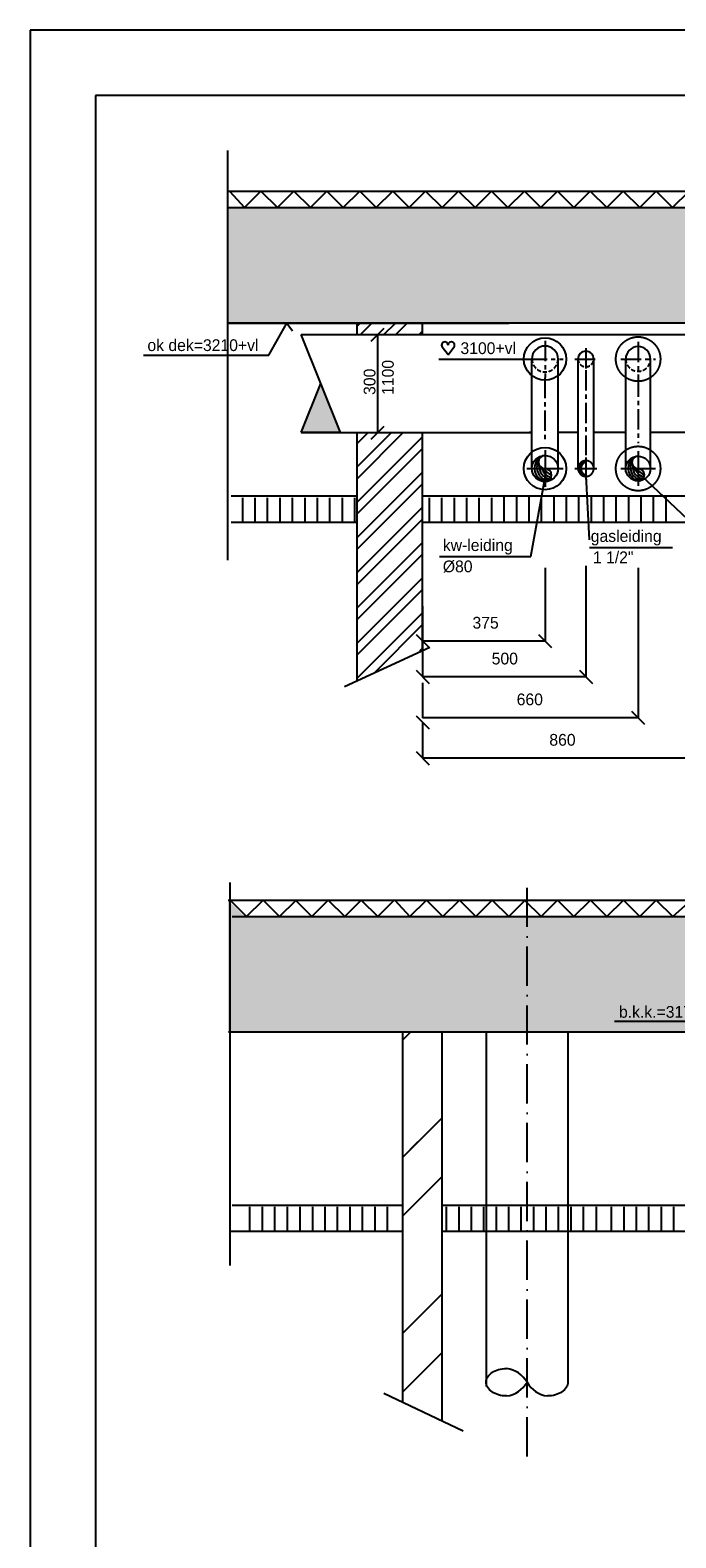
# Model space of a CAD drawing. Extents: x -39327 to 109237, y 358172 to 442272.
# Tile 9 of 96: x -39327 to -29448, y 419202 to 442272. Entities that reach past the tile are written whole.
import ezdxf

# ---------------------------------------------------------------- set-up
doc = ezdxf.new("R2010")
doc.units = 0
doc.header["$LTSCALE"] = 100
for name, pattern in [('2322134', [45, 40, -5]), ('CENTER4', [5, 3.125, -0.625, 0.625, -0.625]), ('DASHDOT', [9, 6, -1.5, 0, -1.5]), ('HIDDEN2', [4.7625, 3.175, -1.5875]), ('HIDDEN4', [0.9375, 0.625, -0.3125]), ('HIDDENINV', [3.75, 0, -1.25, 2.5]), ('LURETOUR', [6, 4, -2])]:
    doc.linetypes.add(name, pattern=pattern)
doc.layers.get('0').update_dxf_attribs({"linetype": 'CONTINUOUS'})
doc.layers.get('DEFPOINTS').update_dxf_attribs({"linetype": 'CONTINUOUS'})
for name, color, linetype in [('00KAD025', 2, 'CONTINUOUS'), ('00KAD070', 5, 'CONTINUOUS'), ('AL$7----_STRAMIEN', 1, 'DASHDOT'), ('BOUW', 8, 'CONTINUOUS'), ('WL541---', 4, 'CONTINUOUS'), ('WL570---', 3, 'CONTINUOUS'), ('WL570---_HARTLIJN', 1, 'CONTINUOUS'), ('WL570---_RETOUR', 3, 'CONTINUOUS'), ('WL570---_TOEVOER', 3, 'CONTINUOUS'), ('WM561---', 1, 'CONTINUOUS'), ('WM570---', 1, 'CONTINUOUS')]:
    doc.layers.add(name, color=color, linetype=linetype)
doc.styles.add('BURO-018', font='BUROFONT.shx', dxfattribs={"height": 180})
pattern_1 = [(45, (-47970.5, 97573.75), (-269.4077, 269.4077), []), (45, (-47790.9, 97573.75), (-269.4077, 269.4077), [])]
pattern_2 = [(45, (-536555.5, -1255213.9), (-1347.0384, 1347.0384), []), (45, (-535657.5, -1255213.9), (-1347.0384, 1347.0384), [])]

# ---------------------------------------------------------------- blocks, each defined once
blk = doc.blocks.new('LU-2D-K-12C')
at = {"color": 0, "linetype": 'CONTINUOUS'}
for p, q in [((-0.5, 150), (0.5, 150)), ((-0.5, -150), (0.5, -150))]:
    blk.add_line(p, q, dxfattribs=at)
blk = doc.blocks.new('LU-1-KI2')
at = {"color": 0, "linetype": 'CONTINUOUS'}
blk.add_circle((0, 0), 0.5, dxfattribs=at)
for centre, start, end in [((0.098, 0.01), 122.9221, 266.96282), ((0.191, 0.038), 151.65219, 263.78191), ((0.278, 0.084), 174.6069, 260.27165), ((0.354, 0.146), 192.3501, 256.12328), ((0.416, 0.222), 206.10279, 250.64194)]:
    blk.add_arc(centre, 0.5, start, end, dxfattribs=at)
at = {"layer": 'WL570---_HARTLIJN', "linetype": 'CENTER4'}
for p, q in [((0, 0.7), (0, -0.7)), ((-0.7, 0), (0.7, 0))]:
    blk.add_line(p, q, dxfattribs=at)
at = {"layer": 'WL570---_HARTLIJN', "color": 0, "linetype": 'CONTINUOUS'}
for centre, start, end in [((0, 0.25), 90, 270), ((0, -0.25), 270, 90)]:
    blk.add_arc(centre, 0.25, start, end, dxfattribs=at)
blk = doc.blocks.new('LU-2-KB')
at = {"color": 0, "linetype": 'CONTINUOUS'}
for p, q in [((-0.4, 0.5), (0, -0.5)), ((-0.4, 0.5), (0, 0.5)), ((0, 0.5), (-0.2, 0))]:
    blk.add_line(p, q, dxfattribs=at)
blk.add_solid([(-0.4, 0.5), (0, 0.5), (-0.2, 0)], dxfattribs=at)
blk = doc.blocks.new('TR-LUZ')
at = {"color": 0, "linetype": 'HIDDEN2'}
for centre, radius, start, end in [((0, 0), 0.5, 90, 270), ((0, 0), 0.4, 90, 270), ((0.094, 0), 0.411, 103.25215, 256.74785), ((0, 0), 0.5, 270, 90)]:
    blk.add_arc(centre, radius, start, end, dxfattribs=at)
at = {"layer": 'WL570---_HARTLIJN', "linetype": 'CENTER4'}
for p, q in [((-0.7, 0), (0.7, 0)), ((0, 0.7), (0, -0.7))]:
    blk.add_line(p, q, dxfattribs=at)
blk = doc.blocks.new('HART')
at = {"color": 1}
for q in [(-40, 52), (40, 52)]:
    blk.add_line((0, 0), q, dxfattribs=at)
for centre, start, end in [((-22, 66), 0, 217.1867), ((22, 66), 322.8133, 180)]:
    blk.add_arc(centre, 22.1, start, end, dxfattribs=at)

msp = doc.modelspace()

# ---------------------------------------------------------------- hatches: boundary and pattern name
at = {"linetype": 'CONTINUOUS'}
h = msp.add_hatch(dxfattribs=at)
h.set_pattern_fill('ANSI32', color=8, scale=40, style=0)
h.set_pattern_definition(pattern_1)
h.paths.add_polyline_path([(-18423.5, 437789), (-19023.5, 437789), (-19023.5, 432386.8), (-18423.5, 432672)])
h.paths.add_polyline_path([(-34323.5, 432318.9), (-33323.5, 432794.3), (-33323.5, 432906.1), (-33323.5, 436114), (-34323.5, 436114)])
h = msp.add_hatch(dxfattribs=at)
h.set_pattern_fill('ANSI32', color=8, scale=200, style=0)
h.set_pattern_definition(pattern_2)
h.paths.add_polyline_path([(-33024.7, 425265.2), (-33624.7, 425265.2), (-33624.7, 421270.3), (-33024.7, 420985.1)])
h.paths.add_polyline_path([(-33024.7, 426765.2), (-33024.7, 426940.2), (-33624.7, 426940.2), (-33624.7, 426765.2)])
h.paths.add_polyline_path([(-17724.7, 424640.2), (-18100.4, 424640.2), (-18724.7, 424640.2), (-18724.7, 424505.2), (-18093.7, 424505.2, 0.159815), (-18068.3, 424524.9), (-18068.3, 424524.9), (-18068.3, 424524.9), (-18068.3, 424524.9, -0.1598146), (-18093.7, 424505.2), (-18724.7, 424505.2), (-18724.7, 421301.3), (-17724.7, 420825.9)])
h.paths.add_polyline_path([(-18724.7, 426190.2), (-18724.7, 425715.2), (-18552, 425715.2), (-17724.7, 425715.2), (-17724.7, 426940.2), (-18724.7, 426940.2), (-18724.7, 426190.2), (-18280.4, 426190.2, 0.0056499), (-18277.5, 426191.8, -0.2351109), (-18351.8, 426302.4, -0.0680218), (-18345.8, 426346.4), (-18345.8, 426346.4, 0.0680221), (-18351.8, 426302.4, 0.2410811), (-18274.5, 426190.2)])
h = msp.add_hatch(dxfattribs=at)
h.set_pattern_fill('ANSI32', color=8, scale=200, style=0)
h.set_pattern_definition(pattern_2)
h.paths.add_polyline_path([(-33624.7, 421270.3), (-33024.7, 420985.1), (-33024.7, 426940.2), (-33624.7, 426940.2)])
at = {"layer": 'BOUW'}
h = msp.add_hatch(dxfattribs=at)
h.set_pattern_fill('ANSI32', color=256, scale=40, style=0)
h.set_pattern_definition(pattern_1)
h.paths.add_polyline_path([(-33323.5, 437614), (-33323.5, 437789), (-34323.5, 437789), (-34323.5, 437614)])
at = {"layer": 'WL570---_TOEVOER'}
h = msp.add_hatch(dxfattribs=at)
h.set_pattern_fill('AR-SAND', color=8, scale=5, style=0)
h.set_pattern_definition([(37.5, (-47970.52, 97573.75), (-8.00016, 244.70662), [0, -193.04, 0, -215.9, 0, -206.375]), (7.5, (-47970.5, 97573.75), (224.76164, 358.41255), [0, -104.14, 0, -173.99, 0, -66.675]), (327.5, (-48126.73, 97573.75), (395.49619, 0.71859), [0, -63.5, 0, -228.6, 0, -298.45]), (317.5, (-48126.73, 97573.75), (381.77823, 111.46466), [0, -31.75, 0, -149.86, 0, -171.45])])
h.paths.add_polyline_path([(-20323.5, 437789), (-20323.5, 439556.6), (-20651.2, 439556.6), (-24776.4, 439556.6), (-36307.1, 439556.6), (-36307.1, 437789)])
h.paths.add_polyline_path([(-17627.9, 437789), (-17627.9, 439556.6), (-20323.5, 439556.6), (-20323.5, 437789)])
h = msp.add_hatch(dxfattribs=at)
h.set_pattern_fill('AR-SAND', color=8, scale=5, style=0)
h.set_pattern_definition([(37.5, (-536584.58, -1255213.89), (-8.000156, 244.706619), [0, -193.04, 0, -215.9, 0, -206.375]), (7.5, (-536584.58, -1255213.9), (224.76164, 358.41255), [0, -104.14, 0, -173.99, 0, -66.675]), (327.5, (-536740.8, -1255213.89), (395.496185, 0.718592), [0, -63.5, 0, -228.6, 0, -298.45]), (317.5, (-536740.8, -1255213.9), (381.778226, 111.46466), [0, -31.75, 0, -149.86, 0, -171.45])])
h.paths.add_polyline_path([(-33369, 428707.8), (-36044.4, 428707.8), (-36296.3, 428957.8), (-36298.3, 428957.8), (-36298.3, 426940.2), (-31753.8, 426940.2), (-31753.8, 428707.8)])
h.paths.add_polyline_path([(-28488.8, 426940.2), (-28488.8, 427328.2), (-23489.4, 427328.2), (-23488.8, 427328.9), (-23488.8, 426940.2), (-22882.9, 426940.2), (-22813.6, 427096.1), (-22652.9, 426940.2), (-18028.8, 426940.2), (-14797.2, 426940.2), (-14797.2, 428707.8), (-22154, 428707.8), (-31753.8, 428707.8), (-31753.8, 426940.2)])
h.paths.add_polyline_path([(-22723.8, 427062), (-21985.6, 427062), (-21985.6, 427356.8), (-22723.8, 427356.8)], flags=24)
h.paths.add_polyline_path([(-32396.1, 427107.6), (-30623, 427107.6), (-30623, 427386.9), (-32396.1, 427386.9)], flags=9)
h.paths.add_polyline_path([(-26264.4, 427333.2), (-25714.5, 427333.2), (-25714.5, 427603.3), (-26264.4, 427603.3)], flags=24)

# ---------------------------------------------------------------- linework, layer by layer
at = {"color": 1, "linetype": 'CONTINUOUS'}
for p, q in [((-34010.6, 437621), (-34010.6, 436117.3)), ((-34110.3, 436014.3), (-33910.9, 436213.7))]:
    msp.add_line(p, q, dxfattribs=at)
at = {"color": 8, "linetype": 'CONTINUOUS'}
for p, q in [((-34323.5, 435139), (-36251.2, 435139)), ((-19023.5, 435139), (-33323.5, 435139)), ((-34323.5, 434739), (-36251.2, 434739)), ((-19023.5, 434739), (-33323.5, 434739)), ((-32349.7, 426940.2), (-32349.7, 421520.5)), ((-31099.7, 426940.2), (-31099.7, 421584.3))]:
    msp.add_line(p, q, dxfattribs=at)
at = {"color": 1, "linetype": 'BYBLOCK'}
for p, q in [((-31449.8, 434046), (-31449.8, 432924.5)), ((-30824.1, 434075.4), (-30824.1, 432376.8)), ((-30025, 434046), (-30025, 431751.5)), ((-33323.5, 433457), (-33323.5, 432924.5)), ((-33423.5, 433024.5), (-33223.5, 432824.5)), ((-31549.8, 433024.5), (-31349.8, 432824.5)), ((-31449.8, 432924.5), (-33323.5, 432924.5)), ((-33323.5, 432909.3), (-33323.5, 432376.8)), ((-33423.5, 432476.8), (-33223.5, 432276.8)), ((-30824.1, 432376.8), (-33323.5, 432376.8)), ((-30924.1, 432476.8), (-30724.1, 432276.8)), ((-33323.5, 432284.1), (-33323.5, 431751.5)), ((-33423.5, 431782.7), (-33223.5, 431582.7)), ((-30025, 431751.5), (-33323.5, 431751.5)), ((-33323.5, 431665.5), (-33323.5, 431132.9)), ((-30125, 431851.5), (-29925, 431651.5)), ((-33423.5, 431232.9), (-33223.5, 431032.9)), ((-29025, 431132.9), (-33323.5, 431132.9))]:
    msp.add_line(p, q, dxfattribs=at)
at = {"color": 8, "linetype": 'CONTINUOUS'}
for points in [[(-32037.2, 421373.2, -0.0680219), (-32161.5, 421390.1, -0.0802608), (-32258.2, 421434.7, -0.1070853), (-32328.3, 421507.7, -0.1388969), (-32349.7, 421583.3, -0.1388969), (-32328.3, 421658.9, -0.1070853), (-32258.2, 421731.9, -0.0802608), (-32161.5, 421776.5, -0.0680219), (-32037.2, 421793.5, -0.0680219)], [(-31099.7, 421583.3, -0.1388969), (-31121.1, 421507.7, -0.1070853), (-31191.2, 421434.7, -0.0802608), (-31287.9, 421390.1, -0.0680219), (-31412.2, 421373.2, -0.0680219)]]:
    msp.add_lwpolyline(points, format="xyb", dxfattribs=at)
for centre, start, end in [((-32092, 421374.5), 29.61828, 82.54057), ((-32092, 421792.2), 277.45943, 330.38172), ((-31357.3, 421792.2), 209.61828, 262.54057)]:
    msp.add_arc(centre, 422.6, start, end, dxfattribs=at)
at = {"layer": '00KAD025', "linetype": 'CONTINUOUS'}
for p, q in [((109237.4, 442271.9), (-39327.3, 442271.9)), ((-39327.3, 442271.9), (-39327.3, 358171.9))]:
    msp.add_line(p, q, dxfattribs=at)
at = {"layer": '00KAD070', "linetype": 'CONTINUOUS'}
for p, q in [((108237.4, 441271.9), (-38327.3, 441271.9)), ((-38327.3, 441271.9), (-38327.3, 359171.9))]:
    msp.add_line(p, q, dxfattribs=at)
at = {"layer": 'AL$7----_STRAMIEN', "color": 1}
msp.add_line((-31724.7, 420449.6), (-31724.7, 429210.6), dxfattribs=at)
at = {"layer": 'BOUW'}
for p, q in [((-36307.1, 440432.9), (-36307.1, 434163.7)), ((-36307.1, 439806.6), (-24776.4, 439806.6)), ((-36307.1, 439556.6), (-24776.4, 439556.6)), ((-17627.9, 437789), (-36307.1, 437789)), ((-34323.5, 437623.7), (-34323.5, 437789)), ((-34110.3, 437514.3), (-33910.9, 437713.7)), ((-33323.5, 437623.7), (-33323.5, 437789)), ((-36269.2, 423370.1), (-36269.2, 429231.6)), ((-36295.8, 428957.8), (-22124.9, 428957.8)), ((-33339.9, 428957.8), (-29214.7, 428957.8)), ((-36238.3, 428707.8), (-22124.9, 428707.8)), ((-33339.9, 428707.8), (-29214.7, 428707.8)), ((-17999.7, 426940.2), (-33624.7, 426940.2))]:
    msp.add_line(p, q, dxfattribs=at)
at = {"layer": 'DEFPOINTS', "color": 0, "linetype": 'BYBLOCK'}
for p in [(-31449.8, 435564), (-30824.1, 435564), (-30025, 435564)]:
    msp.add_point(p, dxfattribs=at)
at = {"layer": 'DEFPOINTS', "color": 1, "linetype": 'BYBLOCK'}
for p in [(-33323.5, 432924.5), (-33323.5, 432634.1), (-33323.5, 432376.8), (-33323.5, 432015.5), (-33323.5, 431751.5), (-33323.5, 431132.9)]:
    msp.add_point(p, dxfattribs=at)
at = {"layer": 'WL541---', "color": 8, "linetype": '2322134'}
for centre in [(-30025, 437239), (-30025, 435564)]:
    msp.add_circle(centre, 340.3, dxfattribs=at)
at = {"layer": 'WL570---', "color": 8}
for p, q in [((-36307.1, 437789), (-32002.9, 437789)), ((-34323.5, 432318.9), (-34323.5, 436103.8)), ((-33323.5, 432794.3), (-33323.5, 436103.8)), ((-34515.3, 432228), (-33212.5, 432829)), ((-14760.4, 426940.2), (-36293.3, 426940.2)), ((-33624.7, 421270.3), (-33624.7, 426940.2)), ((-33024.7, 420985.1), (-33024.7, 426940.2)), ((-33624.7, 424290.2), (-36238.3, 424290.2)), ((-18724.7, 424290.2), (-33024.7, 424290.2)), ((-33624.7, 423890.2), (-36267, 423890.2)), ((-18724.7, 423890.2), (-33024.7, 423890.2)), ((-32703.3, 420832.3), (-33917.6, 421409.6))]:
    msp.add_line(p, q, dxfattribs=at)
at = {"layer": 'WL570---'}
for p, q in [((-31655.3, 437614), (-28582.9, 437614)), ((-31650.4, 435548.7), (-31649.8, 437239)), ((-31250.4, 435548.7), (-31249.8, 437239)), ((-30944.6, 435571.6), (-30944.8, 437239)), ((-30703.1, 435571.6), (-30703.3, 437239)), ((-31689.7, 436119.5), (-31656.3, 436119.5)), ((-31255.4, 436119.5), (-30938.1, 436119.5)), ((-30704.2, 436119.5), (-30219.9, 436119.5)), ((-29835.7, 436119.5), (-29217.7, 436119.5))]:
    msp.add_line(p, q, dxfattribs=at)
for centre, radius, start, end in [((-31449.8, 437239), 200, 360, 180), ((-30025, 437239), 190, 0, 180), ((-30824.1, 437239), 120.8, 90, 180), ((-30824.1, 437239), 120.8, 0, 90)]:
    msp.add_arc(centre, radius, start, end, dxfattribs=at)
at = {"layer": 'WL570---', "linetype": 'HIDDEN4'}
for centre, radius, start, end in [((-31449.8, 437242), 200, 180, 0), ((-30824.1, 437242), 120.8, 180, 270), ((-30824.1, 437242), 120.8, 270, 0), ((-30025, 437242), 190, 180, 0)]:
    msp.add_arc(centre, radius, start, end, dxfattribs=at)
at = {"layer": 'WL570---_HARTLIJN', "linetype": 'CENTER4'}
for p, q in [((-31449.8, 437519), (-31449.8, 436959)), ((-30824.1, 437408), (-30824.1, 437069.9)), ((-30025, 437505), (-30025, 436973)), ((-31729.8, 437239), (-31169.8, 437239)), ((-30993.1, 437239), (-30655, 437239)), ((-30291, 437239), (-29759, 437239))]:
    msp.add_line(p, q, dxfattribs=at)
at = {"layer": 'WL570---_TOEVOER'}
for p, q in [((-30215, 435564), (-30215, 437232.5)), ((-29835, 435564), (-29835, 437232.5))]:
    msp.add_line(p, q, dxfattribs=at)
at = {"layer": 'WL570---_TOEVOER', "color": 1, "linetype": 'CENTER4'}
for p, q in [((-31454.8, 436953.1), (-31454.8, 435951.4)), ((-30824.1, 437069.9), (-30824.1, 435767.7)), ((-30025, 436973), (-30025, 435951.4))]:
    msp.add_line(p, q, dxfattribs=at)
at = {"layer": 'WL570---_TOEVOER', "color": 8}
for centre in [(-31449.8, 437239), (-31449.8, 435564)]:
    msp.add_circle(centre, 324.5, dxfattribs=at)
at = {"layer": 'WM561---', "color": 9}
for p, q in [((-36276.2, 439806.6), (-36047.2, 439556.6)), ((-36047.2, 439556.6), (-35795.3, 439806.6)), ((-35795.3, 439806.6), (-35543.4, 439556.6)), ((-35543.6, 439556.6), (-35291.7, 439806.6)), ((-35291.7, 439806.6), (-35039.7, 439556.6)), ((-35039.7, 439556.6), (-34787.8, 439806.6)), ((-34787.8, 439806.6), (-34535.9, 439556.6)), ((-34535.9, 439556.6), (-34284, 439806.6)), ((-34284, 439806.6), (-34032, 439556.6)), ((-34032, 439556.6), (-33780.1, 439806.6)), ((-33780.1, 439806.6), (-33528.2, 439556.6)), ((-33528.2, 439556.6), (-33276.3, 439806.6)), ((-33276.3, 439806.6), (-33024.3, 439556.6)), ((-33024.3, 439556.6), (-32772.4, 439806.6)), ((-32772.4, 439806.6), (-32520.5, 439556.6)), ((-32520.5, 439556.6), (-32268.5, 439806.6)), ((-32268.5, 439806.6), (-32016.6, 439556.6)), ((-32016.6, 439556.6), (-31764.7, 439806.6)), ((-31764.7, 439806.6), (-31512.8, 439556.6)), ((-31512.8, 439556.6), (-31260.8, 439806.6)), ((-31260.8, 439806.6), (-31008.9, 439556.6)), ((-31008.9, 439556.6), (-30757, 439806.6)), ((-30757, 439806.6), (-30505.1, 439556.6)), ((-30505.1, 439556.6), (-30253.1, 439806.6)), ((-30253.1, 439806.6), (-30001.2, 439556.6)), ((-30001.2, 439556.6), (-29749.3, 439806.6)), ((-29749.3, 439806.6), (-29497.3, 439556.6)), ((-29497.3, 439556.6), (-29245.4, 439806.6)), ((-36267.2, 428957.8), (-36015.3, 428707.8)), ((-36015.3, 428707.8), (-35763.4, 428957.8)), ((-35763.4, 428957.8), (-35511.5, 428707.8)), ((-35511.5, 428707.8), (-35259.5, 428957.8)), ((-35269.5, 428957.8), (-35017.6, 428707.8)), ((-35017.6, 428707.8), (-34765.7, 428957.8)), ((-34765.7, 428957.8), (-34513.8, 428707.8)), ((-34513.8, 428707.8), (-34261.8, 428957.8)), ((-34261.8, 428957.8), (-34009.9, 428707.8)), ((-34009.9, 428707.8), (-33751.1, 428964.6)), ((-33751.1, 428964.6), (-33516, 428707.8)), ((-33516, 428707.8), (-33264, 428957.8)), ((-33264, 428957.8), (-33012.1, 428707.8)), ((-33012.3, 428707.8), (-32760.4, 428957.8)), ((-32760.4, 428957.8), (-32508.5, 428707.8)), ((-32508.5, 428707.8), (-32256.5, 428957.8)), ((-32256.5, 428957.8), (-32004.6, 428707.8)), ((-32004.6, 428707.8), (-31752.7, 428957.8)), ((-31762.7, 428957.8), (-31510.8, 428707.8)), ((-31510.8, 428707.8), (-31258.8, 428957.8)), ((-31258.8, 428957.8), (-31006.9, 428707.8)), ((-31006.9, 428707.8), (-30755, 428957.8)), ((-30755, 428957.8), (-30503.1, 428707.8)), ((-30503.1, 428707.8), (-30251.1, 428957.8)), ((-30251.1, 428957.8), (-29999.2, 428707.8)), ((-29999.2, 428707.8), (-29747.3, 428957.8)), ((-29747.3, 428957.8), (-29495.3, 428707.8)), ((-29495.3, 428707.8), (-29214.7, 428957.8))]:
    msp.add_line(p, q, dxfattribs=at)
at = {"layer": 'WM561---'}
for p, q in [((-35676, 437296.5), (-35398.5, 437789)), ((-35398.5, 437789), (-35312.5, 437670.1)), ((-37592.9, 437296.5), (-35676, 437296.5)), ((-28141, 427103.4), (-30388.2, 427103.4))]:
    msp.add_line(p, q, dxfattribs=at)
at = {"layer": 'WM570---', "color": 1}
msp.add_line((-33075.1, 437235.3), (-31577.4, 437235.3), dxfattribs=at)
at = {"layer": 'WM570---', "linetype": 'CONTINUOUS'}
for p, q in [((-31664.5, 434218.8), (-31424.7, 435538.4)), ((-30766.5, 434475), (-30818.3, 435450.3)), ((-28796.2, 434341.4), (-29973.9, 435450.3)), ((-33063.4, 434218.8), (-31664.5, 434218.8)), ((-30766.5, 434358.1), (-29497.6, 434358.1))]:
    msp.add_line(p, q, dxfattribs=at)
at = {"layer": 'WM570---', "color": 8}
for p, q in [((-36074.4, 434739), (-36074.4, 435115.7)), ((-35883.9, 434739), (-35883.9, 435115.7)), ((-35693.4, 434739), (-35693.4, 435115.7)), ((-35502.9, 434739), (-35502.9, 435115.7)), ((-35312.4, 434739), (-35312.4, 435115.7)), ((-35121.9, 434739), (-35121.9, 435115.7)), ((-34931.4, 434739), (-34931.4, 435115.7)), ((-34740.9, 434739), (-34740.9, 435115.7)), ((-34550.4, 434739), (-34550.4, 435115.7)), ((-34359.9, 434739), (-34359.9, 435115.7)), ((-33216.9, 434739), (-33216.9, 435115.7)), ((-33026.4, 434739), (-33026.4, 435115.7)), ((-32835.9, 434739), (-32835.9, 435115.7)), ((-32645.4, 434739), (-32645.4, 435115.7)), ((-32454.9, 434739), (-32454.9, 435115.7)), ((-32264.4, 434739), (-32264.4, 435115.7)), ((-32073.9, 434739), (-32073.9, 435139)), ((-31883.4, 434739), (-31883.4, 435139)), ((-31692.9, 434739), (-31692.9, 435139)), ((-31502.4, 434739), (-31502.4, 435139)), ((-31311.9, 434739), (-31311.9, 435139)), ((-31121.4, 434739), (-31121.4, 435139)), ((-30930.9, 434739), (-30930.9, 435139)), ((-30740.4, 434739), (-30740.4, 435139)), ((-30549.9, 434739), (-30549.9, 435139)), ((-30359.4, 434739), (-30359.4, 435139)), ((-30168.9, 434739), (-30168.9, 435139)), ((-29978.4, 434739), (-29978.4, 435139)), ((-29787.9, 434739), (-29787.9, 435139)), ((-29597.4, 434739), (-29597.4, 435139)), ((-35963.6, 423909.7), (-35963.6, 424267.1)), ((-35773.1, 423909.7), (-35773.1, 424267.1)), ((-35582.6, 423909.7), (-35582.6, 424267.1)), ((-35392.1, 423909.7), (-35392.1, 424267.1)), ((-35193.8, 423909.7), (-35193.8, 424267.1)), ((-35003.3, 423909.7), (-35003.3, 424267.1)), ((-34812.8, 423909.7), (-34812.8, 424267.1)), ((-34622.3, 423909.7), (-34622.3, 424267.1)), ((-34431.8, 423909.7), (-34431.8, 424267.1)), ((-34241.3, 423909.7), (-34241.3, 424267.1)), ((-34050.8, 423909.7), (-34050.8, 424267.1)), ((-33860.3, 423909.7), (-33860.3, 424267.1)), ((-32956, 423909.7), (-32956, 424267.1)), ((-32765.5, 423909.7), (-32765.5, 424267.1)), ((-32575, 423909.7), (-32575, 424267.1)), ((-32384.5, 423909.7), (-32384.5, 424267.1)), ((-32194, 423909.7), (-32194, 424267.1)), ((-32003.5, 423909.7), (-32003.5, 424267.1)), ((-31813, 423909.7), (-31813, 424267.1)), ((-31622.5, 423909.7), (-31622.5, 424267.1)), ((-31432, 423909.7), (-31432, 424267.1)), ((-31241.5, 423909.7), (-31241.5, 424267.1)), ((-31051, 423909.7), (-31051, 424267.1)), ((-30860.5, 423909.7), (-30860.5, 424267.1)), ((-30662.2, 423909.7), (-30662.2, 424267.1)), ((-30431.4, 423909.7), (-30431.4, 424267.1)), ((-30240.9, 423909.7), (-30240.9, 424267.1)), ((-30050.4, 423909.7), (-30050.4, 424267.1)), ((-29859.9, 423909.7), (-29859.9, 424267.1)), ((-29669.4, 423909.7), (-29669.4, 424267.1)), ((-29478.9, 423909.7), (-29478.9, 424267.1))]:
    msp.add_line(p, q, dxfattribs=at)

# ---------------------------------------------------------------- block references
at = {"layer": 'WL570---_RETOUR', "linetype": 'HIDDENINV', "xscale": 3525.414882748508, "yscale": 5, "zscale": 5}
msp.add_blockref('LU-2D-K-12C', (-33418, 436864), dxfattribs=at)
at = {"layer": 'WL570---_RETOUR', "linetype": 'LURETOUR', "xscale": 1500, "yscale": 1500, "zscale": 1500, "rotation": 180}
msp.add_blockref('LU-2-KB', (-35180.7, 436864), dxfattribs=at)
at = {"layer": 'WL570---_TOEVOER', "linetype": 'CONTINUOUS'}
for name, p, xscale, yscale, zscale in [('LU-1-KI2', (-31449.8, 435564), 400, 400, 400), ('LU-1-KI2', (-30025, 435564), 380, 380, 380), ('TR-LUZ', (-30824.1, 435564), 241.5, 241.5, 241.5)]:
    msp.add_blockref(name, p, dxfattribs=dict(at, xscale=xscale, yscale=yscale, zscale=zscale))
at = {"layer": 'WM570---', "xscale": 2.25, "yscale": 2.25, "zscale": 2.25}
msp.add_blockref('HART', (-32933, 437303.5), dxfattribs=at)

# ---------------------------------------------------------------- texts
at = {"color": 1, "linetype": 'BYBLOCK', "char_height": 180, "attachment_point": 5, "style": 'BURO-018'}
for s, insert in [('\\A1;375', (-32358.9, 433203.4)), ('\\A1;500', (-32064.8, 432655.6)), ('\\A1;660', (-31682.5, 432030.4)), ('860', (-31182.6, 431411.8))]:
    msp.add_mtext(s, dxfattribs=dict(at, insert=insert))
at = {"layer": 'WL570---_RETOUR', "color": 1, "style": 'BURO-018'}
msp.add_text('b.k.k.=3175+vl.', height=180, dxfattribs=at).set_placement((-30318, 427160.3))
at = {"layer": 'WM561---', "color": 1, "style": 'BURO-018'}
msp.add_text('ok dek=3210+vl', height=180, dxfattribs=at).set_placement((-37533.2, 437361.8))
at = {"layer": 'WM570---', "color": 1, "style": 'BURO-018'}
msp.add_text('3100+vl', height=180, dxfattribs=at).set_placement((-32743.6, 437315.7))
at = {"layer": 'WM570---', "color": 1, "linetype": 'CONTINUOUS', "style": 'BURO-018'}
for s, p in [('1100', (-33764.4, 436690.3)), ('300', (-34044.4, 436690.3))]:
    msp.add_text(s, height=180, rotation=90, dxfattribs=at).set_placement(p)
at = {"layer": 'WM570---', "linetype": 'CONTINUOUS', "style": 'BURO-018'}
for s, p in [('gasleiding', (-30749.9, 434441.5)), ('kw-leiding', (-33013.4, 434302.2)), ('1 1/2"', (-30716.5, 434116)), ('%%C80', (-33013.4, 433976.7))]:
    msp.add_text(s, height=180, dxfattribs=at).set_placement(p)

doc.saveas('drawing.dxf')
